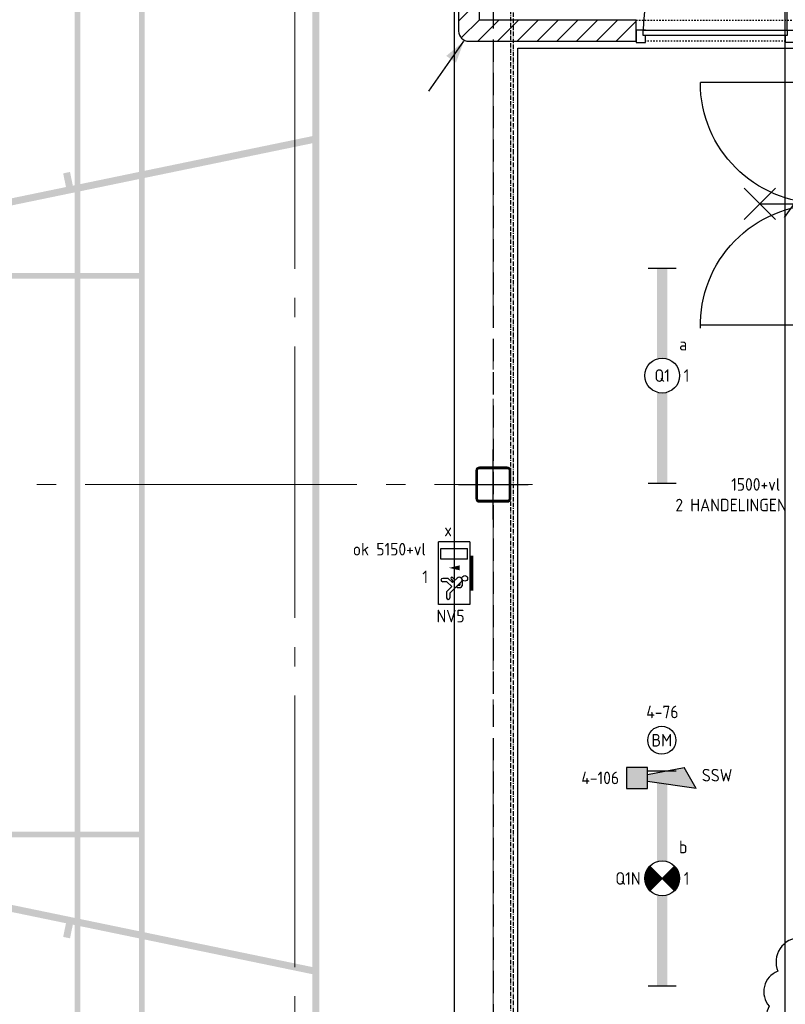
# Model space of a CAD drawing. Header units: millimetres. Extents: x -38031 to 123247, y -16330 to 129979.
# Tile 78 of 235: x -5969 to -491, y 47234 to 54283. Entities that reach past the tile are written whole.
import ezdxf
from ezdxf.enums import TextEntityAlignment as Align

# ---------------------------------------------------------------- set-up
doc = ezdxf.new("R2010")
doc.units = ezdxf.units.MM
doc.header["$LTSCALE"] = 50
for name, pattern in [('HIDDEN2', [4.7625, 3.175, -1.5875]), ('STYLE_01', [0.41664, 0.20828, -0.20836]), ('STYLE_07', [1.875, 0.625, -0.20828, 0.625, -0.20836, 0.06943, -0.13893]), ('STYLE_11', [5, 3.888855, -0.416718, 0.277786, -0.416641])]:
    doc.linetypes.add(name, pattern=pattern)
for name, color, linetype in [('AL$1A---_ALGEMEEN', 8, 'Continuous'), ('AM$1A---_ARCERING', 8, 'Continuous'), ('AT$1A---_TEKST100', 8, 'Continuous'), ('BOUWKUNDIG', 8, 'Continuous'), ('EB6511--_ATTRIB', 2, 'Continuous'), ('EL6121--', 3, 'Continuous'), ('EL6131--_KG', 3, 'Continuous'), ('EL6311--', 3, 'Continuous'), ('EL6311--NV', 7, 'Continuous'), ('EL6511--', 3, 'Continuous'), ('NTB', 7, 'Continuous')]:
    doc.layers.add(name, color=color, linetype=linetype)
doc.layers.add('stramien', color=1, linetype='STYLE_11', lineweight=15)
doc.styles.add('Arial', font='ARIAL.TTF')
doc.styles.add('BURO-018', font='iso.shx', dxfattribs={"height": 90})
doc.styles.get("Standard").update_dxf_attribs({"font": 'iso.shx'})

# ---------------------------------------------------------------- blocks, each defined once
blk = doc.blocks.new('E00001')
at = {"color": 0, "linetype": 'Continuous', "const_width": 0.5}
blk.add_lwpolyline([(-2.5, 0.75), (2.5, 0.75)], dxfattribs=at)
blk = doc.blocks.new('1115C2J-WA1')
at = {"color": 0, "linetype": 'Continuous'}
for p, q in [((-4.5, 5.5), (4.5, 5.5)), ((-4.5, 1), (-4.5, 5.5)), ((-2.68, 4.35), (-3.52, 4.35)), ((-1.94, 3.61), (-2.68, 4.35)), ((-1.24, 4.31), (-1.94, 3.61)), ((-1.24, 4.31), (-1.24, 4.91)), ((-0.76, 4.11), (-0.76, 4.91)), ((2, 5.15), (3.5, 5.15)), ((2, 1.35), (2, 5.15)), ((3.5, 5.15), (3.5, 1.35)), ((4.5, 1), (4.5, 5.5)), ((-2.88, 3.87), (-3.52, 3.87)), ((-1.27, 2.26), (-2.88, 3.87)), ((-1.94, 2.93), (-2.04, 2.83)), ((-2.04, 2.83), (-2.04, 2.34)), ((-1.37, 3.5), (-0.76, 4.11)), ((-1.23, 3.35), (-1.37, 3.5)), ((-0.87, 3.71), (-1.23, 3.35)), ((-0.65, 3.49), (-1.01, 3.13)), ((-0.71, 2.83), (-1.01, 3.13)), ((-0.99, 2.14), (-1.84, 2.14)), ((-1.71, 2.7), (-1.72, 2.7)), ((-1.72, 2.7), (-1.72, 2.46)), ((-1.47, 2.46), (-1.72, 2.46)), ((4.5, 1), (-4.5, 1)), ((2, 1.35), (3.5, 1.35))]:
    blk.add_line(p, q, dxfattribs=at)
blk.add_lwpolyline([(0.75, 4, 0, 0.7, 0), (0.75, 2.5, 0.7, 0.7, 0)], format="xyseb", dxfattribs=at)
blk.add_circle((-0.76, 1.75), 0.4, dxfattribs=at)
for centre, radius, start, end in [((-3.52, 4.11), 0.24, 90, 270), ((-1, 4.91), 0.24, 0, 180), ((-0.99, 2.54), 0.4, 225, 45), ((-0.76, 3.6), 0.16, 315, 135), ((-1.84, 2.34), 0.2, 180, 270)]:
    blk.add_arc(centre, radius, start, end, dxfattribs=at)
at = {"color": 0, "zscale": 100}
blk.add_blockref('E00001', (0, 0), dxfattribs=at)
at = {"color": 0, "linetype": 'Continuous', "style": 'BURO-018'}
for tag, p in [('E_GKAST', (0, 15.17)), ('E_GROEP', (0, 12.17)), ('E_SGROEP', (4.5, 12.17)), ('E_ARMCODE', (0, 8))]:
    blk.add_attdef(tag, text='', height=1.8, dxfattribs=at).set_placement(p, align=Align.MIDDLE)
blk = doc.blocks.new('1115B61540')
at = {"color": 0}
for p, q in [((-15.4, 2), (-15.4, -2)), ((15.4, 2), (15.4, -2))]:
    blk.add_line(p, q, dxfattribs=at)
at = {"color": 0, "linetype": 'Continuous'}
blk.add_circle((0, 0), 2.5, dxfattribs=at)
at = {"color": 0}
for points in [[(-2.5, 0.75), (-15.4, 0.75), (-2.5, -0.75), (-15.4, -0.75)], [(2.5, 0.75), (15.4, 0.75), (2.5, -0.75), (15.4, -0.75)]]:
    blk.add_solid(points, dxfattribs=at)
at = {"color": 0, "linetype": 'Continuous', "style": 'BURO-018'}
for tag, p in [('E_GKAST', (0, 8)), ('E_GROEP', (0, 5)), ('E_SGROEP', (4.5, 5)), ('E_ARMCODE', (0, 0)), ('E_SLET', (4.5, -3))]:
    blk.add_attdef(tag, text='', height=1.8, dxfattribs=at).set_placement(p, align=Align.MIDDLE)
blk = doc.blocks.new('E00018')
at = {"color": 0, "linetype": 'Continuous'}
for p, q in [((-1.77, -1.77), (1.77, 1.77)), ((1.77, -1.77), (-1.77, 1.77))]:
    blk.add_line(p, q, dxfattribs=at)
at = {"color": 0, "linetype": 'Continuous', "const_width": 2.5}
for points in [[(-0.88, 0.88, -0.198912), (0, 1.25, -0.198912), (0.88, 0.88, -1)], [(-0.88, -0.88, 0.198912), (0, -1.25, 0.198912), (0.88, -0.88, 1)]]:
    blk.add_lwpolyline(points, format="xyb", dxfattribs=at)
blk = doc.blocks.new('1115B61540-NO1')
at = {"color": 0}
for p, q in [((-15.4, 2), (-15.4, -2)), ((15.4, 2), (15.4, -2))]:
    blk.add_line(p, q, dxfattribs=at)
at = {"color": 0, "linetype": 'Continuous'}
blk.add_circle((0, 0), 2.5, dxfattribs=at)
at = {"color": 0}
for points in [[(-2.5, 0.75), (-15.4, 0.75), (-2.5, -0.75), (-15.4, -0.75)], [(2.5, 0.75), (15.4, 0.75), (2.5, -0.75), (15.4, -0.75)]]:
    blk.add_solid(points, dxfattribs=at)
at = {"color": 0, "zscale": 100}
blk.add_blockref('E00018', (0, 0), dxfattribs=at)
at = {"color": 0, "linetype": 'Continuous', "style": 'BURO-018'}
for tag, p in [('E_GKAST', (0, 8)), ('E_GROEP', (0, 5)), ('E_SGROEP', (4.5, 5)), ('E_ARMCODE', (0, 0)), ('E_SLET', (4.5, -3))]:
    blk.add_attdef(tag, text='', height=1.8, dxfattribs=at).set_placement(p, align=Align.MIDDLE)
blk = doc.blocks.new('E00123')
at = {"color": 0, "linetype": 'Continuous'}
blk.add_circle((0, 0), 2, dxfattribs=at)
at = {"color": 0, "linetype": 'Continuous', "style": 'BURO-018'}
for tag, p in [('E_TEXT1', (0, 4.5)), ('E_TEXT2', (0, 0))]:
    blk.add_attdef(tag, text='', height=1.8, dxfattribs=at).set_placement(p, align=Align.MIDDLE)
at = {"color": 0, "linetype": 'Continuous', "style": 'BURO-018', "flags": 1}
blk.add_attdef('E_MATCODE', (0, 0), '', height=1.8, dxfattribs=at)
blk = doc.blocks.new('E-GK-GTC-C83C')
at = {"color": 0, "linetype": 'Continuous'}
blk.add_line((-0.5, -100), (0.5, -100), dxfattribs=at)
blk = doc.blocks.new('Group-17')
at = {"layer": 'AM$1A---_ARCERING', "linetype": 'Continuous', "lineweight": 0}
h = blk.add_hatch(color=256, dxfattribs=at)
h.paths.add_polyline_path([(-73261, 14824.5), (-86286, 14824.5), (-86286, 28924.5), (-73261, 28924.5), (-73261, 29074.5), (-73211, 29074.5), (-73211, 28924.5), (-60186, 28924.5), (-60186, 14824.5), (-73211, 14824.5), (-73211, 14674.5), (-73261, 14674.5)])
h.paths.add_polyline_path([(-73261, 20074.7), (-73261, 23674.3), (-73261, 28874.5), (-86236, 28874.5), (-86236, 28124.5), (-86236, 15624.5), (-86236, 14874.5), (-73261, 14874.5)])
h.paths.add_polyline_path([(-60236, 14874.5), (-60236, 28874.5), (-73211, 28874.5), (-73211, 14874.5)])
h = blk.add_hatch(color=256, dxfattribs=at)
h.paths.add_polyline_path([(-67536, 28574.5), (-61436, 28574.5), (-61436, 15174.5), (-67536, 15174.5)])
h.paths.add_polyline_path([(-67076, 15934.5), (-67496, 15934.5), (-67496, 15214.5), (-67076, 15214.5)])
h.paths.add_polyline_path([(-67036, 15214.5), (-64506, 15214.5), (-64506, 15934.5), (-67036, 15934.5)])
h.paths.add_polyline_path([(-61936, 15934.5), (-64466, 15934.5), (-64466, 15214.5), (-61936, 15214.5)])
h.paths.add_polyline_path([(-61896, 15214.5), (-61476, 15214.5), (-61476, 15934.5), (-61896, 15934.5)])
h.paths.add_polyline_path([(-61476, 15974.5), (-61476, 19854.5), (-61896, 19854.5), (-61896, 15974.5)])
h.paths.add_polyline_path([(-61936, 15974.5), (-61936, 19854.5), (-64466, 19854.5), (-64466, 15974.5)])
h.paths.add_polyline_path([(-67036, 19854.5), (-67036, 15974.5), (-64506, 15974.5), (-64506, 19854.5)])
h.paths.add_polyline_path([(-67496, 19854.5), (-67496, 15974.5), (-67076, 15974.5), (-67076, 19854.5)])
h.paths.add_polyline_path([(-67076, 23854.5), (-67496, 23854.5), (-67496, 19894.5), (-67076, 19894.5)])
h.paths.add_polyline_path([(-67036, 19894.5), (-61936, 19894.5), (-61936, 23854.5), (-67036, 23854.5)])
h.paths.add_polyline_path([(-61896, 23854.5), (-61896, 19894.5), (-61476, 19894.5), (-61476, 23854.5)])
h.paths.add_polyline_path([(-61476, 27774.5), (-61896, 27774.5), (-61896, 23894.5), (-61476, 23894.5)])
h.paths.add_polyline_path([(-61936, 23894.5), (-61936, 27774.5), (-64466, 27774.5), (-64466, 23894.5)])
h.paths.add_polyline_path([(-67036, 23894.5), (-64506, 23894.5), (-64506, 27774.5), (-67036, 27774.5)])
h.paths.add_polyline_path([(-67076, 23894.5), (-67076, 27774.5), (-67496, 27774.5), (-67496, 23894.5)])
h.paths.add_polyline_path([(-67076, 27814.5), (-67076, 28534.5), (-67496, 28534.5), (-67496, 27814.5)])
h.paths.add_polyline_path([(-67036, 28534.5), (-67036, 27814.5), (-64506, 27814.5), (-64506, 28534.5)])
h.paths.add_polyline_path([(-64466, 27814.5), (-61936, 27814.5), (-61936, 28534.5), (-64466, 28534.5)])
h.paths.add_polyline_path([(-61476, 27814.5), (-61476, 28534.5), (-61896, 28534.5), (-61896, 27814.5)])
h = blk.add_hatch(color=256, dxfattribs=at)
edge = h.paths.add_edge_path()
edge.add_line((-60236, 15674.5), (-60236, 15624.5))
edge.add_line((-60236, 15624.5), (-61811, 15624.5))
edge.add_arc((-61811, 21874.5), 6250, 180, 270, ccw=False)
edge.add_arc((-61811, 21874.5), 6250, 90, 180, ccw=False)
edge.add_line((-61811, 28124.5), (-60236, 28124.5))
edge.add_line((-60236, 28124.5), (-60236, 28074.5))
edge.add_line((-60236, 28074.5), (-61810.7, 28074.5))
edge.add_arc((-61810.9, 21876.3), 6198.2, 89.99789, 178.61033)
edge.add_line((-68007.3, 22026.6), (-68011, 21874.5))
edge.add_line((-68011, 21874.5), (-68007.3, 21722.4))
edge.add_arc((-61810.9, 21872.7), 6198.2, 181.38967, 270.00211)
edge.add_line((-61810.7, 15674.5), (-60236, 15674.5))
h = blk.add_hatch(color=256, dxfattribs=at)
edge = h.paths.add_edge_path()
edge.add_line((-60236, 18925.6), (-60236, 18874.5))
edge.add_line((-60236, 18874.5), (-61949.7, 19229.1))
edge.add_line((-61949.7, 19229.1), (-61970, 19131.2))
edge.add_line((-61970, 19131.2), (-62018.9, 19141.3))
edge.add_line((-62018.9, 19141.3), (-61998.7, 19239.2))
edge.add_line((-61998.7, 19239.2), (-62831, 19411.5))
edge.add_line((-62831, 19411.5), (-62851.3, 19313.6))
edge.add_line((-62851.3, 19313.6), (-63243, 19394.6))
edge.add_line((-63243, 19394.6), (-63222.7, 19492.5))
edge.add_line((-63222.7, 19492.5), (-64055.1, 19664.8))
edge.add_line((-64055.1, 19664.8), (-64075.4, 19566.8))
edge.add_line((-64075.4, 19566.8), (-64124.3, 19577))
edge.add_line((-64124.3, 19577), (-64104.1, 19674.9))
edge.add_line((-64104.1, 19674.9), (-64936.4, 19847.1))
edge.add_line((-64936.4, 19847.1), (-64956.7, 19749.2))
edge.add_line((-64956.7, 19749.2), (-65005.6, 19759.3))
edge.add_line((-65005.6, 19759.3), (-64985.4, 19857.3))
edge.add_line((-64985.4, 19857.3), (-66036, 20074.7))
edge.add_arc((-66036, 21849.7), 1775, 180, 270, ccw=False)
edge.add_line((-67811, 21849.7), (-67811, 21874.5))
edge.add_line((-67811, 21874.5), (-67811, 21899.3))
edge.add_arc((-66036, 21899.3), 1775, 90, 180, ccw=False)
edge.add_line((-66036, 23674.3), (-64985.4, 23891.7))
edge.add_line((-64985.4, 23891.7), (-65005.6, 23989.7))
edge.add_line((-65005.6, 23989.7), (-64956.7, 23999.8))
edge.add_line((-64956.7, 23999.8), (-64936.4, 23901.9))
edge.add_line((-64936.4, 23901.9), (-64104.1, 24074.1))
edge.add_line((-64104.1, 24074.1), (-64124.3, 24172))
edge.add_line((-64124.3, 24172), (-64075.4, 24182.2))
edge.add_line((-64075.4, 24182.2), (-64055.1, 24084.2))
edge.add_line((-64055.1, 24084.2), (-63222.7, 24256.5))
edge.add_line((-63222.7, 24256.5), (-63243, 24354.4))
edge.add_line((-63243, 24354.4), (-62851.3, 24435.4))
edge.add_line((-62851.3, 24435.4), (-62831, 24337.5))
edge.add_line((-62831, 24337.5), (-61998.7, 24509.8))
edge.add_line((-61998.7, 24509.8), (-62018.9, 24607.7))
edge.add_line((-62018.9, 24607.7), (-61970, 24617.8))
edge.add_line((-61970, 24617.8), (-61949.7, 24519.9))
edge.add_line((-61949.7, 24519.9), (-60236, 24874.5))
edge.add_line((-60236, 24874.5), (-60236, 24823.4))
edge.add_line((-60236, 24823.4), (-65986, 23633.6))
edge.add_line((-65986, 23633.6), (-65986, 21874.5))
edge.add_line((-65986, 21874.5), (-65986, 20115.4))
edge.add_line((-65986, 20115.4), (-60236, 18925.6))
edge = h.paths.add_edge_path()
edge.add_arc((-66036, 21849.7), 1725, 180, 270)
edge.add_line((-66036, 20124.7), (-66036, 20124.7))
edge.add_line((-66036, 20124.7), (-66036, 21874.5))
edge.add_line((-66036, 21874.5), (-66036, 23624.3))
edge.add_line((-66036, 23624.3), (-66036, 23624.3))
edge.add_arc((-66036, 21899.3), 1725, 90, 180)
edge.add_line((-67761, 21899.3), (-67761, 21874.5))
edge.add_line((-67761, 21874.5), (-67761, 21849.7))
blk = doc.blocks.new('Group-18')
at = {"layer": 'AL$1A---_ALGEMEEN', "color": 0}
for points in [[(-87292, 15950.6), (-86356, 15950.6), (-86356, 17337.6), (-87292, 17337.6), (-87292, 19700.6), (-86356, 19700.6), (-86356, 21087.6), (-87292, 21087.6), (-87292, 23575.6), (-86356, 23575.6), (-86356, 24962.6), (-87292, 24962.6), (-87292, 27325.6), (-86356, 27325.6), (-86356, 28712.6), (-87292, 28712.6), (-87292, 29825), (-59221, 29825), (-59221, 14675), (-87292, 14675)], [(-56636, 16334.1), (-55231, 16334.1), (-55231, 14434.1), (-56636, 14434.1), (-56636, 13616.1), (-58766, 13616.1), (-58766, 25504.1), (-56636, 25504.1)]]:
    blk.add_lwpolyline(points, close=True, dxfattribs=at)
blk = doc.blocks.new('Group-57')
at = {"layer": 'AM$1A---_ARCERING', "linetype": 'Continuous', "lineweight": 0}
h = blk.add_hatch(color=256, dxfattribs=at)
h.paths.add_polyline_path([(-73261, 14824.5), (-86286, 14824.5), (-86286, 28924.5), (-73261, 28924.5), (-73261, 29074.5), (-73211, 29074.5), (-73211, 28924.5), (-60186, 28924.5), (-60186, 14824.5), (-73211, 14824.5), (-73211, 14674.5), (-73261, 14674.5)])
h.paths.add_polyline_path([(-73261, 20074.7), (-73261, 23674.3), (-73261, 28874.5), (-86236, 28874.5), (-86236, 28124.5), (-86236, 15624.5), (-86236, 14874.5), (-73261, 14874.5)])
h.paths.add_polyline_path([(-60236, 14874.5), (-60236, 28874.5), (-73211, 28874.5), (-73211, 14874.5)])
h = blk.add_hatch(color=256, dxfattribs=at)
h.paths.add_polyline_path([(-67536, 28574.5), (-61436, 28574.5), (-61436, 15174.5), (-67536, 15174.5)])
h.paths.add_polyline_path([(-67076, 15934.5), (-67496, 15934.5), (-67496, 15214.5), (-67076, 15214.5)])
h.paths.add_polyline_path([(-67036, 15214.5), (-64506, 15214.5), (-64506, 15934.5), (-67036, 15934.5)])
h.paths.add_polyline_path([(-61936, 15934.5), (-64466, 15934.5), (-64466, 15214.5), (-61936, 15214.5)])
h.paths.add_polyline_path([(-61896, 15214.5), (-61476, 15214.5), (-61476, 15934.5), (-61896, 15934.5)])
h.paths.add_polyline_path([(-61476, 15974.5), (-61476, 19854.5), (-61896, 19854.5), (-61896, 15974.5)])
h.paths.add_polyline_path([(-61936, 15974.5), (-61936, 19854.5), (-64466, 19854.5), (-64466, 15974.5)])
h.paths.add_polyline_path([(-67036, 19854.5), (-67036, 15974.5), (-64506, 15974.5), (-64506, 19854.5)])
h.paths.add_polyline_path([(-67496, 19854.5), (-67496, 15974.5), (-67076, 15974.5), (-67076, 19854.5)])
h.paths.add_polyline_path([(-67076, 23854.5), (-67496, 23854.5), (-67496, 19894.5), (-67076, 19894.5)])
h.paths.add_polyline_path([(-67036, 19894.5), (-61936, 19894.5), (-61936, 23854.5), (-67036, 23854.5)])
h.paths.add_polyline_path([(-61896, 23854.5), (-61896, 19894.5), (-61476, 19894.5), (-61476, 23854.5)])
h.paths.add_polyline_path([(-61476, 27774.5), (-61896, 27774.5), (-61896, 23894.5), (-61476, 23894.5)])
h.paths.add_polyline_path([(-61936, 23894.5), (-61936, 27774.5), (-64466, 27774.5), (-64466, 23894.5)])
h.paths.add_polyline_path([(-67036, 23894.5), (-64506, 23894.5), (-64506, 27774.5), (-67036, 27774.5)])
h.paths.add_polyline_path([(-67076, 23894.5), (-67076, 27774.5), (-67496, 27774.5), (-67496, 23894.5)])
h.paths.add_polyline_path([(-67076, 27814.5), (-67076, 28534.5), (-67496, 28534.5), (-67496, 27814.5)])
h.paths.add_polyline_path([(-67036, 28534.5), (-67036, 27814.5), (-64506, 27814.5), (-64506, 28534.5)])
h.paths.add_polyline_path([(-64466, 27814.5), (-61936, 27814.5), (-61936, 28534.5), (-64466, 28534.5)])
h.paths.add_polyline_path([(-61476, 27814.5), (-61476, 28534.5), (-61896, 28534.5), (-61896, 27814.5)])
h = blk.add_hatch(color=256, dxfattribs=at)
edge = h.paths.add_edge_path()
edge.add_line((-60236, 15674.5), (-60236, 15624.5))
edge.add_line((-60236, 15624.5), (-61811, 15624.5))
edge.add_arc((-61811, 21874.5), 6250, 180, 270, ccw=False)
edge.add_arc((-61811, 21874.5), 6250, 90, 180, ccw=False)
edge.add_line((-61811, 28124.5), (-60236, 28124.5))
edge.add_line((-60236, 28124.5), (-60236, 28074.5))
edge.add_line((-60236, 28074.5), (-61810.7, 28074.5))
edge.add_arc((-61810.9, 21876.3), 6198.2, 89.99789, 178.61033)
edge.add_line((-68007.3, 22026.6), (-68011, 21874.5))
edge.add_line((-68011, 21874.5), (-68007.3, 21722.4))
edge.add_arc((-61810.9, 21872.7), 6198.2, 181.38967, 270.00211)
edge.add_line((-61810.7, 15674.5), (-60236, 15674.5))
h = blk.add_hatch(color=256, dxfattribs=at)
edge = h.paths.add_edge_path()
edge.add_line((-60236, 18925.6), (-60236, 18874.5))
edge.add_line((-60236, 18874.5), (-61949.7, 19229.1))
edge.add_line((-61949.7, 19229.1), (-61970, 19131.2))
edge.add_line((-61970, 19131.2), (-62018.9, 19141.3))
edge.add_line((-62018.9, 19141.3), (-61998.7, 19239.2))
edge.add_line((-61998.7, 19239.2), (-62831, 19411.5))
edge.add_line((-62831, 19411.5), (-62851.3, 19313.6))
edge.add_line((-62851.3, 19313.6), (-63243, 19394.6))
edge.add_line((-63243, 19394.6), (-63222.7, 19492.5))
edge.add_line((-63222.7, 19492.5), (-64055.1, 19664.8))
edge.add_line((-64055.1, 19664.8), (-64075.4, 19566.8))
edge.add_line((-64075.4, 19566.8), (-64124.3, 19577))
edge.add_line((-64124.3, 19577), (-64104.1, 19674.9))
edge.add_line((-64104.1, 19674.9), (-64936.4, 19847.1))
edge.add_line((-64936.4, 19847.1), (-64956.7, 19749.2))
edge.add_line((-64956.7, 19749.2), (-65005.6, 19759.3))
edge.add_line((-65005.6, 19759.3), (-64985.4, 19857.3))
edge.add_line((-64985.4, 19857.3), (-66036, 20074.7))
edge.add_arc((-66036, 21849.7), 1775, 180, 270, ccw=False)
edge.add_line((-67811, 21849.7), (-67811, 21874.5))
edge.add_line((-67811, 21874.5), (-67811, 21899.3))
edge.add_arc((-66036, 21899.3), 1775, 90, 180, ccw=False)
edge.add_line((-66036, 23674.3), (-64985.4, 23891.7))
edge.add_line((-64985.4, 23891.7), (-65005.6, 23989.7))
edge.add_line((-65005.6, 23989.7), (-64956.7, 23999.8))
edge.add_line((-64956.7, 23999.8), (-64936.4, 23901.9))
edge.add_line((-64936.4, 23901.9), (-64104.1, 24074.1))
edge.add_line((-64104.1, 24074.1), (-64124.3, 24172))
edge.add_line((-64124.3, 24172), (-64075.4, 24182.2))
edge.add_line((-64075.4, 24182.2), (-64055.1, 24084.2))
edge.add_line((-64055.1, 24084.2), (-63222.7, 24256.5))
edge.add_line((-63222.7, 24256.5), (-63243, 24354.4))
edge.add_line((-63243, 24354.4), (-62851.3, 24435.4))
edge.add_line((-62851.3, 24435.4), (-62831, 24337.5))
edge.add_line((-62831, 24337.5), (-61998.7, 24509.8))
edge.add_line((-61998.7, 24509.8), (-62018.9, 24607.7))
edge.add_line((-62018.9, 24607.7), (-61970, 24617.8))
edge.add_line((-61970, 24617.8), (-61949.7, 24519.9))
edge.add_line((-61949.7, 24519.9), (-60236, 24874.5))
edge.add_line((-60236, 24874.5), (-60236, 24823.4))
edge.add_line((-60236, 24823.4), (-65986, 23633.6))
edge.add_line((-65986, 23633.6), (-65986, 21874.5))
edge.add_line((-65986, 21874.5), (-65986, 20115.4))
edge.add_line((-65986, 20115.4), (-60236, 18925.6))
edge = h.paths.add_edge_path()
edge.add_arc((-66036, 21849.7), 1725, 180, 270)
edge.add_line((-66036, 20124.7), (-66036, 20124.7))
edge.add_line((-66036, 20124.7), (-66036, 21874.5))
edge.add_line((-66036, 21874.5), (-66036, 23624.3))
edge.add_line((-66036, 23624.3), (-66036, 23624.3))
edge.add_arc((-66036, 21899.3), 1725, 90, 180)
edge.add_line((-67761, 21899.3), (-67761, 21874.5))
edge.add_line((-67761, 21874.5), (-67761, 21849.7))
blk = doc.blocks.new('32x_hout-mk 848s-p')
at = {"color": 0}
for points in [[(-20.7, -78), (-20.7, -11), (-110.7, -11), (-110.7, -78)], [(-110.7, -1078), (-20.7, -1078), (-20.7, -1145), (-110.7, -1145)]]:
    blk.add_wipeout(points, dxfattribs=at).dxf.layer = 'AL$1A---_ALGEMEEN'
at = {"layer": 'AL$1A---_ALGEMEEN', "color": 0}
for points in [[(-20.7, -78), (-20.7, -11), (-110.7, -11), (-110.7, -78)], [(-110.7, -1078), (-20.7, -1078), (-20.7, -1145), (-110.7, -1145)]]:
    blk.add_lwpolyline(points, close=True, dxfattribs=at)
at = {"color": 0}
blk.add_wipeout([(-60.7, -63), (-20.7, -63), (-20.7, -1093), (-60.7, -1093)], dxfattribs=at).dxf.layer = 'AL$1A---_ALGEMEEN'
at = {"layer": 'AL$1A---_ALGEMEEN', "color": 0}
blk.add_line((-20.7, -1093), (1009.1, -1093), dxfattribs=at)
blk.add_lwpolyline([(-60.7, -63), (-20.7, -63), (-20.7, -1093), (-60.7, -1093)], close=True, dxfattribs=at)
blk.add_arc((-20.7, -1093), 1030, 0, 90, dxfattribs=at)
blk = doc.blocks.new('Group-43')
at = {"layer": 'AL$1A---_ALGEMEEN', "color": 0}
for p, q in [((-97.5, 382.003125), (127.5, 157.003125)), ((-97.5, 157.003125), (127.5, 382.003125))]:
    blk.add_line(p, q, dxfattribs=at)
at = {"layer": 'AL$1A---_ALGEMEEN', "color": 0, "flags": 1}
blk.add_attdef('B60_30', (-97.5, 157.003125), '', height=0.2, dxfattribs=at)
blk = doc.blocks.new('Group-44')
at = {"layer": 'AL$1A---_ALGEMEEN', "color": 0}
for p, q in [((-97.5, -757.809375), (127.5, -982.809375)), ((-97.5, -982.809375), (127.5, -757.809375))]:
    blk.add_line(p, q, dxfattribs=at)
at = {"layer": 'AL$1A---_ALGEMEEN', "color": 0, "flags": 1}
blk.add_attdef('B60_30', (-97.5, -982.809375), '', height=0.2, dxfattribs=at)
blk = doc.blocks.new('WBDBO 60 min')
at = {"layer": 'AL$1A---_ALGEMEEN', "color": 0}
blk.add_line((15, -870.3), (15, 269.5), dxfattribs=at)
for name in ['Group-43', 'Group-44']:
    blk.add_blockref(name, (0, 0), dxfattribs=at)
at = {"layer": 'AT$1A---_TEKST100', "style": 'Arial'}
blk.add_text('B 60', height=151.52, dxfattribs=at).set_placement((15, 413.9), align=Align.BOTTOM_CENTER)
blk = doc.blocks.new('WBDBO 60 min.zelfsl.')
at = {"layer": 'AL$1A---_ALGEMEEN', "color": 0}
blk.add_lwpolyline([(112.5, -692.4), (-112.5, -533.5), (112.5, -374.7), (-112.5, -215.8), (112.5, -57), (-112.5, 101.9)], dxfattribs=at)
blk.add_blockref('WBDBO 60 min', (0, 0), dxfattribs=at)
blk = doc.blocks.new('32x_hout-mk 803b-p')
at = {"layer": 'AL$1A---_ALGEMEEN', "color": 0}
for p, q in [((0, -42), (863.5, -42)), ((0, -42), (0, -902)), ((0, -1779), (863.5, -1779))]:
    blk.add_line(p, q, dxfattribs=at)
at = {"color": 0}
for points in [[(-90, 0), (0, 0), (0, -67), (-90, -67)], [(-90, -1754), (0, -1754), (0, -1821), (-90, -1821)]]:
    blk.add_wipeout(points, dxfattribs=at).dxf.layer = 'AL$1A---_ALGEMEEN'
at = {"layer": 'AL$1A---_ALGEMEEN', "color": 0}
for points in [[(-90, 0), (0, 0), (0, -67), (-90, -67)], [(-90, -1754), (0, -1754), (0, -1821), (-90, -1821)]]:
    blk.add_lwpolyline(points, close=True, dxfattribs=at)
at = {"color": 0}
blk.add_wipeout([(-40, -42), (0, -42), (0, -905.5), (-40, -905.5)], dxfattribs=at).dxf.layer = 'AL$1A---_ALGEMEEN'
at = {"layer": 'AL$1A---_ALGEMEEN', "color": 0}
blk.add_lwpolyline([(-40, -42), (0, -42), (0, -905.5), (-40, -905.5)], close=True, dxfattribs=at)
at = {"color": 0}
blk.add_wipeout([(-40, -915.5), (0, -915.5), (0, -1779), (-40, -1779)], dxfattribs=at).dxf.layer = 'AL$1A---_ALGEMEEN'
at = {"layer": 'AL$1A---_ALGEMEEN', "color": 0}
blk.add_lwpolyline([(-40, -915.5), (0, -915.5), (0, -1779), (-40, -1779)], close=True, dxfattribs=at)
for centre, start, end in [((0, -42), 270, 0), ((0, -1779), 358.60634, 90)]:
    blk.add_arc(centre, 863.5, start, end, dxfattribs=at)
at = {"layer": 'AL$1A---_ALGEMEEN', "color": 0, "xscale": -1, "rotation": 90}
blk.add_blockref('WBDBO 60 min.zelfsl.', (-432, -895.5), dxfattribs=at)
blk = doc.blocks.new('sk-250')
at = {"color": 0}
blk.add_wipeout([(-115, 115), (115, 115), (115, -117.9), (-115, -117.9)], dxfattribs=at).dxf.layer = 'AL$1A---_ALGEMEEN'
at = {"layer": 'AM$1A---_ARCERING', "linetype": 'Continuous', "lineweight": 0}
h = blk.add_hatch(color=256, dxfattribs=at)
edge = h.paths.add_edge_path()
edge.add_line((-100, -125), (100, -125))
edge.add_arc((100, -100), 25, 270, 360)
edge.add_line((125, -100), (125, 100))
edge.add_arc((100, 100), 25, 0, 90)
edge.add_line((100, 125), (-100, 125))
edge.add_arc((-100, 100), 25, 90, 180)
edge.add_line((-125, 100), (-125, -100))
edge.add_arc((-100, -100), 25, 180, 270)
edge = h.paths.add_edge_path(flags=16)
edge.add_line((-100, -115), (100, -115))
edge.add_arc((100, -100), 15, 270, 360)
edge.add_line((115, -100), (115, 100))
edge.add_arc((100, 100), 15, 0, 90)
edge.add_line((100, 115), (-100, 115))
edge.add_arc((-100, 100), 15, 90, 180)
edge.add_line((-115, 100), (-115, -100))
edge.add_arc((-100, -100), 15, 180, 270)
at = {"layer": 'AL$1A---_ALGEMEEN', "color": 0}
for p, q in [((0, 250), (0, -250)), ((-250, 0), (250, 0))]:
    blk.add_line(p, q, dxfattribs=at)
at = {"layer": 'AL$1A---_ALGEMEEN', "color": 0, "flags": 128}
blk.add_lwpolyline([(-100, -125), (100, -125, 0.414214), (125, -100), (125, 100, 0.414214), (100, 125), (-100, 125, 0.414214), (-125, 100), (-125, -100, 0.414214), (-100, -125, 0.414214)], format="xyb", dxfattribs=at)
at = {"layer": 'AL$1A---_ALGEMEEN', "color": 0}
blk.add_lwpolyline([(-115, 115), (115, 115), (115, -117.9), (-115, -117.9)], close=True, dxfattribs=at)
at = {"layer": 'AL$1A---_ALGEMEEN', "color": 0, "flags": 128}
blk.add_lwpolyline([(-100, -115), (100, -115, 0.414214), (115, -100), (115, 100, 0.414214), (100, 115), (-100, 115, 0.414214), (-115, 100), (-115, -100, 0.414214)], format="xyb", close=True, dxfattribs=at)
blk = doc.blocks.new('200254 W 210 11-06-2007')
at = {"layer": 'AL$1A---_ALGEMEEN', "linetype": 'STYLE_07'}
for p, q in [((-38634, -12257.6), (-38634, 33642.4)), ((-38654, -12382.6), (-38654, 33623.3))]:
    blk.add_line(p, q, dxfattribs=at)
at = {"layer": 'AL$1A---_ALGEMEEN'}
blk.add_line((-39239.7, 28784.1), (-38989.6, 29141.4), dxfattribs=at)
at = {"layer": 'AL$1A---_ALGEMEEN', "linetype": 'STYLE_01'}
blk.add_lwpolyline([(-37758, 29291.4), (-36624, 29291.4), (-36624, 29141.4), (-37758, 29141.4)], close=True, dxfattribs=at)
at = {"layer": 'AL$1A---_ALGEMEEN'}
blk.add_solid([(-38989.6, 29141.4), (-39045.8, 28987), (-39115.5, 29035.8)], dxfattribs=at)
at = {"layer": 'stramien', "ltscale": 10}
blk.add_line((-40199, -39987.6), (-40199, 36216.4), dxfattribs=at)
at = {"layer": 'AL$1A---_ALGEMEEN'}
for name in ['Group-18', 'Group-17', 'Group-57']:
    blk.add_blockref(name, (20162, 3587.4), dxfattribs=at)
at = {"layer": 'AL$1A---_ALGEMEEN', "rotation": 90}
for name, p in [('32x_hout-mk 848s-p', (-37769, 29242.2)), ('sk-250', (-38779, 25967.4))]:
    blk.add_blockref(name, p, dxfattribs=at)
at = {"layer": 'AL$1A---_ALGEMEEN', "xscale": -1}
blk.add_blockref('32x_hout-mk 803b-p', (-36434, 28887.4), dxfattribs=at)
at = {"layer": 'AM$1A---_ARCERING', "linetype": 'Continuous', "lineweight": 5}
h = blk.add_hatch(dxfattribs=at)
h.set_pattern_fill('KALKZANDSTEEN', color=256, scale=50, style=0, pattern_type=2)
h.set_pattern_definition([(45, (-987936.49, -175784.82), (70.710678, -70.710678), [])])
edge = h.paths.add_edge_path()
edge.add_arc((-38954, 29216.4), 75, 183.05723, 270)
edge.add_line((-38954, 29141.4), (-38879, 29141.4))
edge.add_line((-38879, 29141.4), (-37758, 29141.4))
edge.add_line((-37758, 29141.4), (-37758, 29291.4))
edge.add_line((-37758, 29291.4), (-38879, 29291.4))
edge.add_line((-38879, 29291.4), (-38879, 33457.4))
edge.add_line((-38879, 33457.4), (-39029, 33457.4))
edge.add_line((-39029, 33457.4), (-39029, 29257.4))
edge.add_line((-39029, 29257.4), (-39029, 29212.4))
edge.add_line((-39029, 29212.4), (-39028.9, 29212.4))
at = {"layer": 'AL$1A---_ALGEMEEN', "flags": 128}
blk.add_lwpolyline([(-39028.9, 29212.4, 0.39867), (-38954, 29141.4), (-38879, 29141.4), (-37758, 29141.4), (-37758, 29291.4), (-38879, 29291.4), (-38879, 33457.4), (-39029, 33457.4), (-39029, 29257.4), (-39029, 29212.4), (-39028.9, 29212.4)], format="xyb", close=True, dxfattribs=at)
at = {"layer": 'stramien', "ltscale": 10}
for p, q in [((-38779, -12862.6), (-38779, 36216.4)), ((-74199, 25967.4), (-38499, 25967.4))]:
    blk.add_line(p, q, dxfattribs=at)
blk = doc.blocks.new('E00028')
at = {"color": 0, "linetype": 'Continuous'}
for p, q in [((1.5, 11), (-1.5, 9.27)), ((1.5, 11), (0.5, 4)), ((-0.5, 4), (-1.5, 9.27)), ((-1.5, 4), (-1.5, 1)), ((1.5, 4), (-1.5, 4)), ((1.5, 1), (1.5, 4)), ((-1.5, 1), (1.5, 1))]:
    blk.add_line(p, q, dxfattribs=at)
for points in [[(-1.5, 9.27), (1.5, 11), (-0.5, 4), (0.5, 4)], [(-1.5, 4), (1.5, 4), (-1.5, 1), (1.5, 1)]]:
    blk.add_solid(points, dxfattribs=at)
at = {"color": 0, "linetype": 'Continuous', "style": 'BURO-018'}
blk.add_attdef('E_TEXT1', text='', height=1.8, dxfattribs=at).set_placement((0, 13.5), align=Align.MIDDLE)
at = {"color": 0, "linetype": 'Continuous', "style": 'BURO-018', "flags": 1}
blk.add_attdef('E_MATCODE', (0, 0), '', height=1.8, dxfattribs=at)

msp = doc.modelspace()

# ---------------------------------------------------------------- block references
at = {"layer": 'BOUWKUNDIG'}
msp.add_blockref('200254 W 210 11-06-2007', (36199, 24987.6), dxfattribs=at)

# ---------------------------------------------------------------- next in the draw order: linework, layer by layer
at = {"layer": 'EL6121--', "color": 5, "linetype": 'HIDDEN2'}
msp.add_line((-2580, 58664.8), (-2580, 12855), dxfattribs=at)
at = {"layer": 'NTB', "color": 7}
msp.add_lwpolyline([(-133.7, 47711.6, 0.520567), (-384.7, 47711.6, 0.520567), (-545.3, 47470.8, 0.520567), (-605.5, 47219.9, 0.520567), (-505.1, 46989.1, 0.520567), (-284.3, 46868.7, 0.520567), (-33.3, 46888.8, 0.520567), (177.5, 47029.3, 0.520567), (368.2, 47199.8, 0.520567), (438.5, 47440.7, 0.520567), (267.9, 47631.3, 0.520567)], format="xyb", close=True, dxfattribs=at)

# ---------------------------------------------------------------- next in the draw order: block references
at = {"layer": 'EL6131--_KG', "xscale": 14603.96893424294, "rotation": 270}
msp.add_blockref('E-GK-GTC-C83C', (-395, 50841.3), dxfattribs=at)
at = {"layer": 'EL6311--'}
ref = msp.add_blockref('1115B61540', (-1371.7, 51735.1), dxfattribs=dict(at, xscale=50, yscale=50, zscale=50, rotation=90))
ref.add_attrib('E_ARMCODE', 'Q1', dxfattribs={"layer": '0', "color": 1, "linetype": 'Continuous', "height": 90, "style": 'BURO-018'}).set_placement((-1371.7, 51735.1), align=Align.MIDDLE)
ref.add_attrib('E_SLET', 'a', dxfattribs={"layer": '0', "color": 1, "linetype": 'Continuous', "height": 90, "style": 'BURO-018'}).set_placement((-1221.7, 51960.1), align=Align.MIDDLE)
ref.add_attrib('E_GROEP', '1', dxfattribs={"layer": '0', "color": 1, "linetype": 'Continuous', "height": 90, "style": 'BURO-018'}).set_placement((-1197.5, 51735.1), align=Align.MIDDLE)
at = {"layer": 'EL6311--NV'}
ref = msp.add_blockref('1115C2J-WA1', (-2696.9, 50321), dxfattribs=dict(at, xscale=50, yscale=50, zscale=50, rotation=90))
ref.add_attrib('E_ARMCODE', 'NV5', dxfattribs={"layer": '0', "color": 1, "linetype": 'Continuous', "height": 90, "style": 'BURO-018'}).set_placement((-2886, 50013.4), align=Align.MIDDLE)
ref.add_attrib('E_GROEP', '1', dxfattribs={"layer": '0', "color": 1, "linetype": 'Continuous', "height": 90, "style": 'BURO-018'}).set_placement((-3067.8, 50294.2), align=Align.MIDDLE)
ref = msp.add_blockref('1115B61540-NO1', (-1371.7, 48135.1), dxfattribs=dict(at, xscale=50, yscale=50, zscale=50, rotation=90))
ref.add_attrib('E_ARMCODE', 'Q1N', dxfattribs={"layer": '0', "color": 1, "linetype": 'Continuous', "height": 90, "style": 'BURO-018'}).set_placement((-1616.5, 48135.1), align=Align.MIDDLE)
ref.add_attrib('E_SLET', 'b', dxfattribs={"layer": '0', "color": 1, "linetype": 'Continuous', "height": 90, "style": 'BURO-018'}).set_placement((-1221.7, 48360.1), align=Align.MIDDLE)
ref.add_attrib('E_GROEP', '1', dxfattribs={"layer": '0', "color": 1, "linetype": 'Continuous', "height": 90, "style": 'BURO-018'}).set_placement((-1197.5, 48135.1), align=Align.MIDDLE)
at = {"layer": 'EL6511--'}
ref = msp.add_blockref('E00123', (-1374.5, 49124.4), dxfattribs=dict(at, xscale=50, yscale=50, zscale=50))
ref.add_attrib('E_TEXT2', 'BM', dxfattribs={"layer": 'EB6511--_ATTRIB', "color": 1, "linetype": 'Continuous', "height": 90, "style": 'BURO-018'}).set_placement((-1374.5, 49124.4), align=Align.MIDDLE)
ref.add_attrib('E_TEXT1', '4-76', dxfattribs={"layer": 'EB6511--_ATTRIB', "color": 1, "linetype": 'Continuous', "height": 90, "style": 'BURO-018'}).set_placement((-1370.3, 49327), align=Align.MIDDLE)
ref = msp.add_blockref('E00028', (-1678, 48853.2), dxfattribs=dict(at, xscale=50, yscale=50, zscale=50, rotation=270))
ref.add_attrib('E_TEXT1', '4-106', dxfattribs={"layer": 'EB6511--_ATTRIB', "color": 1, "linetype": 'Continuous', "height": 90, "style": 'BURO-018'}).set_placement((-1815.2, 48854.8), align=Align.MIDDLE)

# ---------------------------------------------------------------- next in the draw order: texts
at = {"layer": 'EL6311--NV', "style": 'BURO-018'}
msp.add_text('x', height=90, dxfattribs=at).set_placement((-2930.8, 50584.4))
at = {"layer": 'EL6511--', "color": 1, "style": 'BURO-018'}
for s, p in [('1500+vl', (-878.4, 50911)), ('2 HANDELINGEN', (-1277.4, 50763.1)), ('SSW', (-1087.8, 48829.2))]:
    msp.add_text(s, height=90, dxfattribs=at).set_placement(p)
at = {"layer": 'NTB', "style": 'BURO-018'}
msp.add_text('ok 5150+vl', height=90, dxfattribs=at).set_placement((-3585.4, 50447))

doc.saveas('drawing.dxf')
